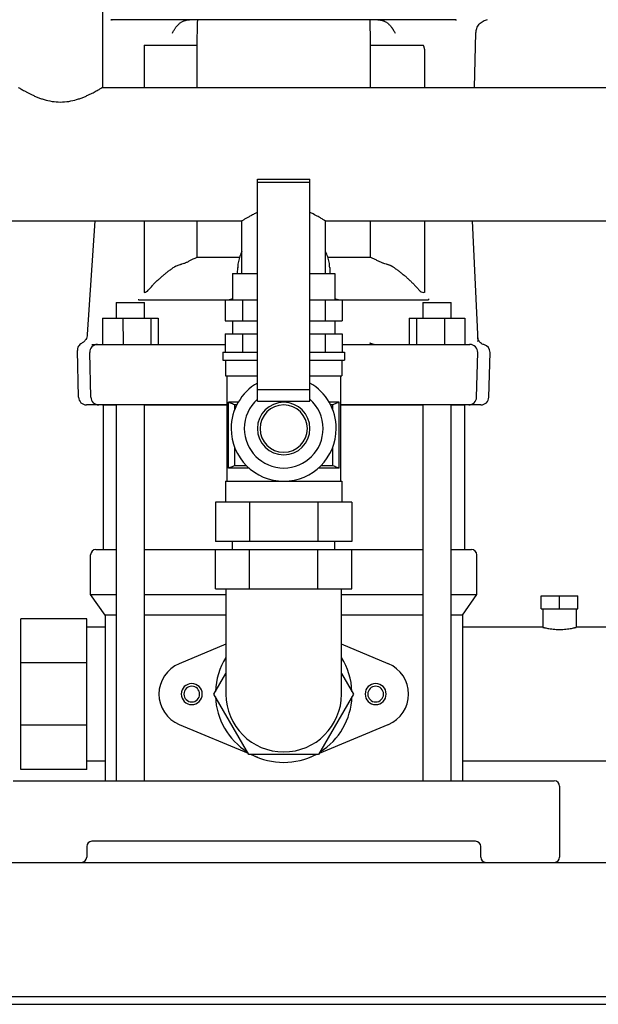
# Model space of a CAD drawing. Header units: millimetres. Extents: x 16 to 1365, y 18 to 764.
# Tile 4 of 8: x 924 to 1145, y 18 to 393. Entities that reach past the tile are written whole.
import ezdxf

# ---------------------------------------------------------------- set-up
doc = ezdxf.new("R2010")
doc.units = ezdxf.units.MM

msp = doc.modelspace()

# ---------------------------------------------------------------- linework, layer by layer
at = {"color": 7, "linetype": 'Continuous', "lineweight": 25}
for p, q in [((955.85, 396.94), (955.85, 366.94)), ((959.06, 392.64), (959.35, 392.64)), ((959.35, 392.64), (959.06, 392.64)), ((1090.35, 392.64), (959.35, 392.64)), ((959.69, 392.48), (959.35, 392.64)), ((1090.35, 392.64), (1090.01, 392.48)), ((1090.35, 392.64), (1090.64, 392.64)), ((1097.46, 366.94), (1098, 387.62)), ((971.79, 382.92), (991.76, 382.92)), ((971.79, 382.92), (971.79, 366.94)), ((971.79, 382.92), (971.79, 366.94)), ((991.76, 382.92), (991.76, 366.94)), ((1057.94, 366.94), (1057.94, 382.92)), ((1057.94, 382.92), (1077.95, 382.92)), ((1078.49, 381.42), (1078.49, 366.94)), ((955.85, 366.94), (1203.85, 366.94)), ((1014.85, 332.04), (1034.85, 332.04)), ((1014.85, 330.73), (1014.85, 332.04)), ((1034.85, 330.73), (1014.85, 330.73)), ((1014.85, 251.97), (1014.85, 330.73)), ((1034.85, 330.73), (1034.85, 332.04)), ((1034.85, 251.97), (1034.85, 330.73)), ((899.85, 316.14), (1008.97, 316.14)), ((953.01, 316.14), (950.1, 272.87)), ((971.79, 316.14), (971.78, 291.62)), ((971.79, 316.14), (971.79, 288.94)), ((991.76, 316.14), (991.76, 302.22)), ((1008.97, 296.14), (1008.97, 316.14)), ((1040.72, 316.14), (1238.97, 316.14)), ((1040.72, 296.14), (1040.72, 316.14)), ((1057.94, 302.22), (1057.94, 316.14)), ((1078.49, 316.14), (1078.49, 288.91)), ((1096.59, 316.14), (1098.79, 270.41)), ((1007.97, 302.22), (991.76, 302.22)), ((1057.94, 302.22), (1041.67, 302.22)), ((1005.37, 296.14), (1005.37, 286.14)), ((1005.37, 296.14), (1014.85, 296.14)), ((1007.26, 296.14), (1007.34, 298.42)), ((1034.85, 296.14), (1044.32, 296.14)), ((1042.36, 298.42), (1042.44, 296.14)), ((1044.32, 296.14), (1044.32, 286.14)), ((1078.49, 288.91), (1078.24, 288.91)), ((961.13, 285.14), (961.13, 279.14)), ((961.13, 285.14), (966.89, 285.14)), ((966.89, 285.14), (971.89, 285.14)), ((969.7, 286.14), (969.43, 286.12)), ((969.7, 286.14), (1002.61, 286.14)), ((971.89, 279.14), (971.89, 285.14)), ((1002.61, 286.14), (1002.61, 278.14)), ((1002.61, 286.14), (1009.12, 286.14)), ((1004.03, 286.14), (1004.01, 286.24)), ((1005.01, 286.31), (1004.03, 286.14)), ((1005.37, 286.49), (1004.57, 286.18)), ((1009.12, 286.14), (1009.12, 278.14)), ((1009.12, 286.14), (1014.85, 286.14)), ((1034.85, 286.14), (1040.58, 286.14)), ((1040.58, 286.14), (1040.58, 278.14)), ((1040.58, 286.14), (1047.09, 286.14)), ((1045.12, 286.19), (1044.32, 286.49)), ((1045.71, 286.14), (1044.68, 286.31)), ((1045.69, 286.24), (1045.71, 286.14)), ((1045.71, 286.14), (1045.69, 286.24)), ((1047.09, 286.14), (1080, 286.14)), ((1047.09, 286.14), (1047.09, 278.14)), ((1077.81, 285.14), (1077.81, 279.14)), ((1077.81, 285.14), (1082.81, 285.14)), ((1080, 286.47), (1080, 286.14)), ((1082.81, 285.14), (1088.57, 285.14)), ((1088.57, 279.14), (1088.57, 285.14)), ((955.92, 279.14), (955.92, 269.14)), ((955.92, 279.14), (963.67, 279.14)), ((963.67, 279.14), (963.69, 269.14)), ((963.67, 279.14), (974.27, 279.14)), ((974.27, 279.14), (974.27, 269.14)), ((974.27, 279.14), (977.11, 279.14)), ((977.11, 279.14), (977.11, 269.14)), ((1002.61, 278.14), (1009.12, 278.14)), ((1005.37, 278.14), (1005.37, 273.14)), ((1009.12, 278.14), (1014.85, 278.14)), ((1034.85, 278.14), (1040.58, 278.14)), ((1040.58, 278.14), (1047.09, 278.14)), ((1044.32, 278.14), (1044.32, 273.14)), ((1072.59, 279.14), (1072.59, 269.14)), ((1072.59, 279.14), (1075.43, 279.14)), ((1075.43, 279.14), (1075.43, 269.14)), ((1075.43, 279.14), (1086.02, 279.14)), ((1086.02, 279.14), (1086.01, 269.14)), ((1086.02, 279.14), (1093.78, 279.14)), ((1093.78, 279.14), (1093.78, 269.14)), ((1002.61, 273.14), (1002.61, 266.14)), ((1002.61, 273.14), (1009.12, 273.14)), ((1009.12, 273.14), (1009.12, 266.14)), ((1009.12, 273.14), (1014.85, 273.14)), ((1034.85, 273.14), (1040.58, 273.14)), ((1040.58, 273.14), (1040.58, 266.14)), ((1040.58, 273.14), (1047.09, 273.14)), ((1047.09, 273.14), (1047.09, 266.14)), ((1098.81, 270.16), (1098.79, 270.41)), ((1098.81, 270.16), (1098.79, 270.41)), ((946.77, 249.06), (946.31, 266.83)), ((951.44, 249.06), (950.99, 266.06)), ((953.99, 269.14), (963.69, 269.14)), ((955.46, 269.14), (955.47, 269.14)), ((963.69, 269.14), (1002.61, 269.14)), ((1001.7, 266.14), (1001.7, 263.14)), ((1001.7, 266.14), (1014.85, 266.14)), ((1034.85, 266.14), (1048, 266.14)), ((1047.09, 269.14), (1086.01, 269.14)), ((1048, 266.14), (1048, 263.14)), ((1086.01, 269.14), (1095.71, 269.14)), ((1094.18, 269.14), (1094.18, 269.14)), ((1094.18, 269.14), (1094.75, 269.14)), ((1094.75, 269.14), (1095.52, 269.14)), ((1095.39, 269.22), (1095.52, 269.14)), ((1098.26, 249.06), (1098.71, 266.06)), ((1102.93, 249.06), (1103.37, 266.06)), ((1001.7, 263.14), (1014.85, 263.14)), ((1002.7, 263.14), (1002.7, 257.14)), ((1034.85, 263.14), (1048, 263.14)), ((1047, 263.14), (1047, 257.14)), ((1002.7, 257.14), (1014.85, 257.14)), ((1003.2, 257.14), (1003.2, 217.14)), ((1034.85, 257.14), (1047, 257.14)), ((1046.5, 257.14), (1046.5, 217.14)), ((1014.85, 251.97), (1034.85, 251.97)), ((1014.85, 247.58), (1014.85, 251.97)), ((1034.85, 247.58), (1034.85, 251.97)), ((1014.85, 247.58), (1034.85, 247.58)), ((955.41, 246.14), (949.77, 246.14)), ((963.79, 246.14), (954.44, 246.14)), ((955.93, 246.14), (955.98, 246.14)), ((956.1, 246.14), (956.1, 191.14)), ((956.1, 246.14), (961.13, 246.14)), ((961.13, 246.14), (961.13, 103.14)), ((1003.2, 246.14), (963.79, 246.14)), ((971.89, 103.14), (971.89, 246.14)), ((971.89, 246.14), (1003.2, 246.14)), ((1007.53, 247.14), (1003.78, 247.14)), ((1003.78, 222.14), (1003.78, 247.14)), ((1003.85, 222.17), (1003.85, 247.11)), ((1007.02, 246.2), (1006.16, 246.2)), ((1006.16, 246.2), (1006.16, 244.27)), ((1045.91, 247.14), (1042.17, 247.14)), ((1043.53, 246.2), (1042.68, 246.2)), ((1043.53, 244.27), (1043.53, 246.2)), ((1045.85, 247.11), (1045.85, 222.17)), ((1045.91, 222.14), (1045.91, 247.14)), ((1085.91, 246.14), (1046.5, 246.14)), ((1046.5, 246.14), (1077.81, 246.14)), ((1077.81, 246.14), (1077.81, 103.14)), ((1095.26, 246.14), (1085.91, 246.14)), ((1088.57, 103.14), (1088.57, 246.14)), ((1088.57, 246.14), (1093.6, 246.14)), ((1093.6, 246.14), (1093.6, 191.14)), ((1093.78, 246.14), (1093.77, 246.14)), ((1099.93, 246.14), (1094.29, 246.14)), ((1095.26, 246.14), (1094.64, 246.14)), ((1006.16, 230.01), (1006.16, 223.07)), ((1043.53, 223.07), (1043.53, 230.01)), ((1011.62, 222.14), (1003.78, 222.14)), ((1006.16, 223.07), (1010.63, 223.07)), ((1045.91, 222.14), (1038.08, 222.14)), ((1039.07, 223.07), (1043.53, 223.07)), ((1002.7, 217.14), (1002.7, 209.14)), ((1002.7, 217.14), (1047, 217.14)), ((1047, 217.14), (1047, 209.14)), ((998.87, 209.14), (998.87, 194.14)), ((1011.86, 209.14), (998.87, 209.14)), ((1011.86, 209.14), (1011.86, 194.14)), ((1037.84, 209.14), (1011.86, 209.14)), ((1037.84, 209.14), (1037.84, 194.14)), ((1050.83, 209.14), (1037.84, 209.14)), ((1050.83, 209.14), (1050.83, 194.14)), ((953.35, 191.14), (961.13, 191.14)), ((971.89, 191.14), (998.87, 191.14)), ((1011.86, 194.14), (998.87, 194.14)), ((998.87, 176.14), (998.87, 191.14)), ((998.87, 191.14), (1011.86, 191.14)), ((1005.35, 191.14), (1005.35, 194.14)), ((1037.84, 194.14), (1011.86, 194.14)), ((1011.86, 176.14), (1011.86, 191.14)), ((1011.86, 191.14), (1037.84, 191.14)), ((1050.83, 194.14), (1037.84, 194.14)), ((1037.84, 176.14), (1037.84, 191.14)), ((1037.84, 191.14), (1050.83, 191.14)), ((1044.35, 191.14), (1044.35, 194.14)), ((1050.83, 191.14), (1077.81, 191.14)), ((1050.83, 176.14), (1050.83, 191.14)), ((1088.57, 191.14), (1096.35, 191.14)), ((951.35, 173.99), (951.35, 189.14)), ((1098.35, 173.99), (1098.35, 189.14)), ((998.87, 176.14), (1011.86, 176.14)), ((1002.85, 176.14), (1002.85, 161.14)), ((1011.86, 176.14), (1037.84, 176.14)), ((1037.84, 176.14), (1050.83, 176.14)), ((1046.85, 161.14), (1046.85, 176.14)), ((956.85, 166.14), (951.35, 173.99)), ((951.35, 173.99), (961.13, 173.99)), ((971.89, 173.99), (1002.85, 173.99)), ((1046.85, 173.99), (1077.81, 173.99)), ((1088.57, 173.99), (1098.35, 173.99)), ((1092.85, 166.14), (1098.35, 173.99)), ((1122.85, 168.54), (1122.85, 173.54)), ((1122.85, 173.54), (1129.85, 173.54)), ((1129.85, 168.54), (1129.85, 173.54)), ((1129.85, 173.54), (1136.85, 173.54)), ((1136.85, 168.54), (1136.85, 173.54)), ((961.13, 166.14), (956.85, 166.14)), ((956.85, 166.14), (956.85, 103.14)), ((1002.85, 166.14), (971.89, 166.14)), ((1077.81, 166.14), (1046.85, 166.14)), ((1092.85, 166.14), (1088.57, 166.14)), ((1092.85, 166.14), (1092.85, 103.14)), ((1122.85, 168.54), (1129.85, 168.54)), ((1123.5, 168.54), (1123.5, 161.54)), ((1129.85, 168.54), (1136.85, 168.54)), ((1136.2, 168.54), (1136.2, 161.54)), ((949.85, 164.79), (924.85, 164.79)), ((924.85, 148), (924.85, 164.79)), ((949.85, 148), (949.85, 164.79)), ((956.85, 161.54), (949.85, 161.54)), ((1002.85, 161.14), (1002.85, 136.14)), ((1046.85, 136.14), (1046.85, 161.14)), ((1123.5, 161.54), (1092.85, 161.54)), ((1186.85, 161.54), (1136.2, 161.54)), ((1002.85, 155.12), (985.03, 147.67)), ((1064.67, 147.67), (1046.85, 155.12)), ((949.85, 148), (924.85, 148)), ((924.85, 124.27), (924.85, 148)), ((949.85, 124.27), (949.85, 148)), ((998.29, 136.14), (1002.85, 144.03)), ((1046.85, 144.03), (1051.41, 136.14)), ((1011.57, 113.14), (998.29, 136.14)), ((1051.41, 136.14), (1038.13, 113.14)), ((949.85, 124.27), (924.85, 124.27)), ((924.85, 107.49), (924.85, 124.27)), ((949.85, 107.49), (949.85, 124.27)), ((985.03, 124.6), (1011.29, 113.63)), ((1038.41, 113.63), (1064.67, 124.6)), ((1038.13, 113.14), (1011.57, 113.14)), ((1012.46, 113.14), (1014.82, 112.15)), ((1034.88, 112.15), (1037.24, 113.14)), ((949.85, 110.74), (956.85, 110.74)), ((1092.85, 110.74), (1186.85, 110.74)), ((949.85, 107.49), (924.85, 107.49)), ((921.85, 103.14), (932.85, 103.14)), ((932.85, 103.14), (1116.85, 103.14)), ((1116.85, 103.14), (1127.85, 103.14)), ((1129.85, 101.14), (1129.85, 74.14)), ((1097.85, 80.14), (951.85, 80.14)), ((949.85, 78.14), (949.85, 74.14)), ((1099.85, 74.14), (1099.85, 78.14)), ((844.85, 72.14), (1364.85, 72.14)), ((849.85, 21.14), (1359.85, 21.14)), ((849.85, 18.14), (1359.85, 18.14))]:
    msp.add_line(p, q, dxfattribs=at)
at = {"color": 7, "linetype": 'Continuous', "lineweight": 25, "flags": 128}
for points in [[(951.76, 269.14), (952.09, 269.14), (952.43, 269.14), (952.8, 269.14), (953.19, 269.14), (953.6, 269.14), (954.03, 269.14), (954.48, 269.14), (954.95, 269.14)], [(1003.85, 247.11), (1003.81, 247.12), (1003.78, 247.14)], [(1045.91, 247.14), (1045.88, 247.12), (1045.85, 247.11)], [(1003.78, 222.14), (1003.82, 222.15), (1003.85, 222.17)], [(1045.85, 222.17), (1045.89, 222.15), (1045.91, 222.14)]]:
    msp.add_lwpolyline(points, dxfattribs=at)
at = {"color": 7, "linetype": 'Continuous', "lineweight": 25}
for centre, radius, start, end in [((1426.99, 291.24), 455.21, 180.0374, 180.2903), ((971.45, 291.34), 2.42, 277.9332, 319.7931), ((1078.24, 291.34), 2.42, 220.2164, 270), ((953.99, 266.14), 3, 90.0005, 181.5), ((1095.71, 266.14), 3, 358.5, 89.9996), ((1100.37, 266.14), 3, 358.5, 77.0447), ((1024.85, 237.14), 20, 120, 180), ((1024.85, 237.14), 20, 0, 60), ((949.77, 249.14), 3, 181.5, 270), ((954.44, 249.14), 3, 181.5, 269.9996), ((1024.85, 237.14), 15, 131.8103, 180), ((1024.85, 237.14), 15, 0, 48.1897), ((1095.26, 249.14), 3, 270, 358.5), ((1099.93, 249.14), 3, 270, 358.5), ((1024.85, 237.14), 10, 90, 270), ((1024.85, 237.14), 9, 90, 270), ((1024.85, 237.14), 10, 270, 90), ((1024.85, 237.14), 9, 270, 90), ((1024.85, 237.14), 20, 180, 0), ((1024.85, 237.14), 15, 180, 0), ((953.35, 189.14), 2, 90, 180), ((1096.35, 189.14), 2, 0, 90), ((1024.85, 136.14), 26, 147.7958, 177.7958), ((1024.85, 136.14), 26, 2.2042, 32.2042), ((989.85, 136.14), 12.5, 112.6881, 180), ((1059.85, 136.14), 12.5, 292.6881, 67.3119), ((989.85, 136.14), 4, 0, 180), ((989.85, 136.14), 3, 0, 180), ((1059.85, 136.14), 4, 0, 180), ((1059.85, 136.14), 3, 0, 180), ((989.85, 136.14), 12.5, 180, 247.3119), ((989.85, 136.14), 4, 180, 0), ((989.85, 136.14), 3, 180, 0), ((1024.85, 136.14), 26, 182.2042, 237.7958), ((1024.85, 136.14), 22, 180, 270), ((1024.85, 136.14), 22, 270, 0), ((1024.85, 136.14), 26, 302.2042, 357.7958), ((1059.85, 136.14), 4, 180, 0), ((1059.85, 136.14), 3, 180, 0), ((1024.85, 136.14), 26, 242.2042, 297.7958), ((1127.85, 101.14), 2, 0, 90), ((951.85, 78.14), 2, 90, 180), ((1097.85, 78.14), 2, 0, 90), ((947.85, 74.14), 2, 270, 0), ((1101.85, 74.14), 2, 180, 270), ((1127.85, 74.14), 2, 270, 0)]:
    msp.add_arc(centre, radius, start, end, dxfattribs=at)
for points, knots in [([(982.47, 387.57), (982.58, 387.78), (982.79, 388.16), (983.09, 388.7), (983.37, 389.14), (983.68, 389.6), (984.04, 390.09), (984.51, 390.63), (985.11, 391.2), (985.87, 391.76), (986.61, 392.14), (987.22, 392.36), (987.63, 392.48), (988.06, 392.57), (988.51, 392.63), (988.81, 392.63), (988.97, 392.64)], [0, 0, 0, 0, 0.080129, 0.150843, 0.211611, 0.261672, 0.341223, 0.423203, 0.507146, 0.623271, 0.747857, 0.795006, 0.844107, 0.894871, 0.946952, 1, 1, 1, 1]), ([(1060.73, 392.64), (1060.81, 392.64), (1060.96, 392.63), (1061.18, 392.62), (1061.4, 392.6), (1061.62, 392.57), (1061.84, 392.53), (1062.05, 392.48), (1062.26, 392.43), (1062.46, 392.37), (1062.65, 392.3), (1062.84, 392.23), (1063.02, 392.15), (1063.2, 392.07), (1063.51, 391.92), (1063.93, 391.68), (1064.44, 391.31), (1064.9, 390.91), (1065.31, 390.5), (1065.55, 390.21), (1065.66, 390.07)], [0, 0, 0, 0, 0.039396, 0.078553, 0.117399, 0.155872, 0.193915, 0.231468, 0.268464, 0.304849, 0.340574, 0.375599, 0.409879, 0.443371, 0.47604, 0.58938, 0.699204, 0.804595, 0.904968, 1, 1, 1, 1]), ([(1065.66, 390.07), (1065.72, 390), (1065.83, 389.85), (1066, 389.63), (1066.16, 389.4), (1066.31, 389.16), (1066.48, 388.9), (1066.65, 388.61), (1066.81, 388.33), (1067.01, 387.98), (1067.14, 387.74), (1067.23, 387.57)], [0, 0, 0, 0, 0.093664, 0.188214, 0.283535, 0.379566, 0.476286, 0.596395, 0.721437, 0.806687, 1, 1, 1, 1]), ([(1098, 387.62), (1098.07, 388.21), (1098.22, 389.44), (1099.23, 391.04), (1100.7, 392.24), (1101.9, 392.53), (1102.48, 392.68)], [0, 0, 0, 0, 0.242056, 0.50001, 0.757959, 1, 1, 1, 1]), ([(1078.49, 381.42), (1078.47, 381.5), (1078.45, 381.65), (1078.4, 381.87), (1078.35, 382.07), (1078.31, 382.25), (1078.26, 382.4), (1078.22, 382.54), (1078.18, 382.65), (1078.13, 382.75), (1078.09, 382.82), (1078.04, 382.88), (1078, 382.91), (1077.97, 382.92), (1077.95, 382.92)], [0, 0, 0, 0, 0.148909, 0.285322, 0.409287, 0.520864, 0.620139, 0.70723, 0.782316, 0.845679, 0.897787, 0.939492, 0.972462, 1, 1, 1, 1]), ([(923.85, 366.94), (923.85, 366.94), (923.85, 366.94), (923.87, 366.93), (923.89, 366.92), (923.92, 366.9), (923.96, 366.88), (924.01, 366.85), (924.06, 366.82), (924.12, 366.78), (924.27, 366.69), (924.57, 366.51), (925.11, 366.19), (925.8, 365.79), (926.61, 365.33), (927.55, 364.83), (928.58, 364.31), (929.72, 363.77), (930.94, 363.24), (932.25, 362.74), (934.1, 362.13), (936.62, 361.54), (939.84, 361.27), (943.06, 361.53), (945.59, 362.13), (947.45, 362.74), (948.76, 363.25), (949.99, 363.77), (950.96, 364.23), (951.72, 364.61), (952.38, 364.95), (953.13, 365.36), (953.9, 365.79), (954.58, 366.19), (955.13, 366.51), (955.45, 366.7), (955.63, 366.81), (955.72, 366.87), (955.79, 366.91), (955.84, 366.93), (955.84, 366.94), (955.85, 366.94)], [0, 0, 0, 0, 0.0068553, 0.0137279, 0.0206191, 0.0275302, 0.0344625, 0.0414174, 0.048396, 0.0553998, 0.0624299, 0.0930829, 0.1250665, 0.1550349, 0.1875437, 0.2188834, 0.2500677, 0.281322, 0.3126981, 0.3437958, 0.3748352, 0.4373914, 0.4998684, 0.5621891, 0.6248285, 0.656169, 0.687587, 0.7188146, 0.7500986, 0.7682386, 0.7859909, 0.8126711, 0.8451123, 0.8750289, 0.9068863, 0.9374249, 0.9500898, 0.9626723, 0.9751797, 0.9876197, 1, 1, 1, 1]), ([(1014.85, 319.32), (1014.44, 319.14), (1013.51, 318.71), (1012.26, 318.06), (1011.11, 317.42), (1010.26, 316.92), (1009.67, 316.57), (1009.13, 316.23), (1009.04, 316.18), (1008.97, 316.14)], [0, 0, 0, 0, 0.116766, 0.264569, 0.414674, 0.558259, 0.670253, 0.777667, 1, 1, 1, 1]), ([(1040.72, 316.14), (1040.71, 316.15), (1040.68, 316.17), (1040.43, 316.32), (1040.04, 316.56), (1039.32, 317), (1038.06, 317.72), (1036.44, 318.59), (1035.26, 319.14), (1034.85, 319.32)], [0, 0, 0, 0, 0.10935, 0.22019, 0.328552, 0.44156, 0.662761, 0.883212, 1, 1, 1, 1]), ([(1008.97, 304.46), (1008.92, 304.37), (1008.49, 303.66), (1007.97, 302.23), (1007.45, 300.25), (1007.37, 298.92), (1007.33, 298.29)], [0, 0, 0, 0, 0.049833, 0.377621, 0.704148, 1, 1, 1, 1]), ([(1042.37, 298.29), (1042.35, 298.69), (1042.29, 299.77), (1041.94, 301.52), (1041.4, 303.19), (1040.89, 304.11), (1040.72, 304.42)], [0, 0, 0, 0, 0.1855282, 0.5118931, 0.8384532, 1, 1, 1, 1]), ([(983.1, 298.54), (983.14, 298.57), (983.24, 298.63), (983.39, 298.73), (983.58, 298.83), (983.81, 298.94), (984.19, 299.11), (984.71, 299.31), (985.27, 299.49), (985.74, 299.64), (986.27, 299.81), (986.83, 299.99), (987.4, 300.2), (987.86, 300.38), (988.33, 300.58), (988.64, 300.74), (988.79, 300.81)], [0, 0, 0, 0, 0.028288, 0.0572, 0.086772, 0.133124, 0.182923, 0.288802, 0.40471, 0.466794, 0.531991, 0.672893, 0.753508, 0.828873, 0.916174, 1, 1, 1, 1]), ([(1060.9, 300.81), (1060.71, 300.92), (1060.31, 301.12), (1059.72, 301.41), (1059.12, 301.69), (1058.53, 301.96), (1058.14, 302.13), (1057.94, 302.22)], [0, 0, 0, 0, 0.203226, 0.404833, 0.604826, 0.803213, 1, 1, 1, 1]), ([(1066.6, 298.54), (1066.54, 298.57), (1066.43, 298.65), (1066.24, 298.76), (1066.03, 298.87), (1065.81, 298.98), (1065.56, 299.09), (1065.28, 299.2), (1064.95, 299.32), (1064.58, 299.44), (1064.21, 299.56), (1063.67, 299.73), (1063.11, 299.91), (1062.55, 300.11), (1062.05, 300.29), (1061.5, 300.52), (1061.1, 300.72), (1060.9, 300.81)], [0, 0, 0, 0, 0.0335622, 0.0691736, 0.1070556, 0.147413, 0.1903572, 0.2361222, 0.2959842, 0.3612843, 0.424571, 0.4890421, 0.6353011, 0.7095366, 0.7818389, 0.8928071, 1, 1, 1, 1]), ([(973.31, 289.77), (973.46, 289.95), (973.77, 290.32), (974.25, 290.85), (974.73, 291.38), (975.22, 291.9), (975.72, 292.42), (976.22, 292.92), (976.74, 293.42), (977.26, 293.91), (977.95, 294.54), (978.8, 295.29), (979.83, 296.14), (980.89, 296.97), (981.98, 297.77), (982.72, 298.28), (983.1, 298.54)], [0, 0, 0, 0, 0.054303, 0.108595, 0.162891, 0.217201, 0.27154, 0.325918, 0.38035, 0.434846, 0.48942, 0.591008, 0.692781, 0.794819, 0.897199, 1, 1, 1, 1]), ([(1066.6, 298.54), (1066.79, 298.41), (1067.16, 298.16), (1067.72, 297.76), (1068.26, 297.37), (1068.8, 296.96), (1069.34, 296.55), (1069.86, 296.14), (1070.38, 295.71), (1070.9, 295.28), (1071.4, 294.84), (1072.06, 294.26), (1072.86, 293.52), (1073.78, 292.62), (1074.68, 291.7), (1075.55, 290.75), (1076.11, 290.1), (1076.39, 289.77)], [0, 0, 0, 0, 0.051466, 0.102821, 0.154074, 0.205234, 0.256312, 0.307317, 0.358259, 0.409149, 0.459995, 0.510809, 0.608913, 0.706812, 0.804577, 0.902283, 1, 1, 1, 1]), ([(950.1, 272.87), (950.06, 272.56), (949.97, 271.89), (949.51, 270.96), (948.83, 270.12), (948.22, 269.75), (947.91, 269.56)], [0, 0, 0, 0, 0.234877, 0.485068, 0.743106, 1, 1, 1, 1]), ([(1057.6, 269.75), (1057.66, 269.72), (1057.79, 269.65), (1058, 269.55), (1058.23, 269.46), (1058.48, 269.37), (1058.8, 269.28), (1059.17, 269.2), (1059.61, 269.15), (1059.91, 269.14), (1060.06, 269.14)], [0, 0, 0, 0, 0.082496, 0.171721, 0.267717, 0.370526, 0.48019, 0.652322, 0.825584, 1, 1, 1, 1]), ([(1057.6, 269.75), (1057.62, 269.72), (1057.67, 269.65), (1057.75, 269.57), (1057.83, 269.49), (1057.91, 269.41), (1057.99, 269.35), (1058.11, 269.27), (1058.25, 269.2), (1058.43, 269.15), (1058.55, 269.14), (1058.61, 269.14)], [0, 0, 0, 0, 0.083492, 0.166621, 0.249616, 0.332707, 0.416124, 0.500093, 0.667079, 0.8331, 1, 1, 1, 1]), ([(1098.75, 271.23), (1098.74, 271.45), (1098.72, 271.84), (1098.72, 271.83), (1098.72, 271.82)], [0, 0, 0, 0, 0.55587, 1, 1, 1, 1]), ([(1098.91, 270.93), (1098.88, 271.02), (1098.84, 271.15), (1098.82, 271.06), (1098.82, 271.04)], [0, 0, 0, 0, 0.844151, 1, 1, 1, 1]), ([(1101.04, 269.06), (1100.84, 269.12), (1100.37, 269.26), (1099.75, 269.68), (1099.23, 270.24), (1099.01, 270.7), (1098.91, 270.93)], [0, 0, 0, 0, 0.238671, 0.489765, 0.746174, 1, 1, 1, 1]), ([(947.91, 269.56), (947.71, 269.44), (947.23, 269.14), (946.69, 268.46), (946.35, 267.66), (946.32, 267.09), (946.31, 266.81)], [0, 0, 0, 0, 0.2448957, 0.4999993, 0.7551033, 1, 1, 1, 1]), ([(1006.16, 246.2), (1005.91, 246.3), (1005.41, 246.49), (1004.63, 246.79), (1004.11, 247), (1003.85, 247.11)], [0, 0, 0, 0, 0.3220247, 0.6553521, 1, 1, 1, 1]), ([(1045.85, 247.11), (1045.46, 246.95), (1044.69, 246.64), (1043.91, 246.35), (1043.53, 246.2)], [0, 0, 0, 0, 0.5127258, 1, 1, 1, 1]), ([(1003.85, 222.17), (1004.24, 222.32), (1005.01, 222.63), (1005.79, 222.93), (1006.16, 223.07)], [0, 0, 0, 0, 0.5127258, 1, 1, 1, 1]), ([(1043.53, 223.07), (1043.78, 222.98), (1044.29, 222.78), (1045.06, 222.48), (1045.59, 222.27), (1045.85, 222.17)], [0, 0, 0, 0, 0.322025, 0.655352, 1, 1, 1, 1]), ([(1123.5, 161.54), (1123.5, 161.54), (1123.5, 161.54), (1123.52, 161.53), (1123.54, 161.53), (1123.58, 161.52), (1123.64, 161.5), (1123.76, 161.47), (1123.97, 161.42), (1124.24, 161.36), (1124.66, 161.27), (1125.33, 161.14), (1126.29, 160.98), (1127.39, 160.84), (1128.59, 160.75), (1129.85, 160.72), (1131.1, 160.75), (1132.3, 160.84), (1133.4, 160.98), (1134.37, 161.14), (1135.03, 161.27), (1135.46, 161.36), (1135.73, 161.42), (1135.93, 161.47), (1136.07, 161.51), (1136.15, 161.52), (1136.19, 161.54), (1136.2, 161.54), (1136.2, 161.54)], [0, 0, 0, 0, 0.01237, 0.024803, 0.037302, 0.049867, 0.062499, 0.093073, 0.125007, 0.154854, 0.187697, 0.249989, 0.312595, 0.374928, 0.437383, 0.499905, 0.562196, 0.624829, 0.687175, 0.749709, 0.812239, 0.844906, 0.874603, 0.906648, 0.937323, 0.958399, 0.97929, 1, 1, 1, 1])]:
    msp.add_open_spline(points, degree=3, knots=knots, dxfattribs=at)
for points in [[(991.98, 392.64), (991.91, 389.4), (991.83, 386.16), (991.76, 382.92)], [(1057.94, 382.92), (1057.87, 386.16), (1057.79, 389.4), (1057.72, 392.64)], [(991.76, 302.22), (990.77, 301.79), (989.78, 301.32), (988.79, 300.81)], [(971.78, 291.62), (971.78, 291.39), (971.78, 291.17), (971.78, 290.95)]]:
    msp.add_open_spline(points, degree=3, dxfattribs=at)

doc.saveas('drawing.dxf')
